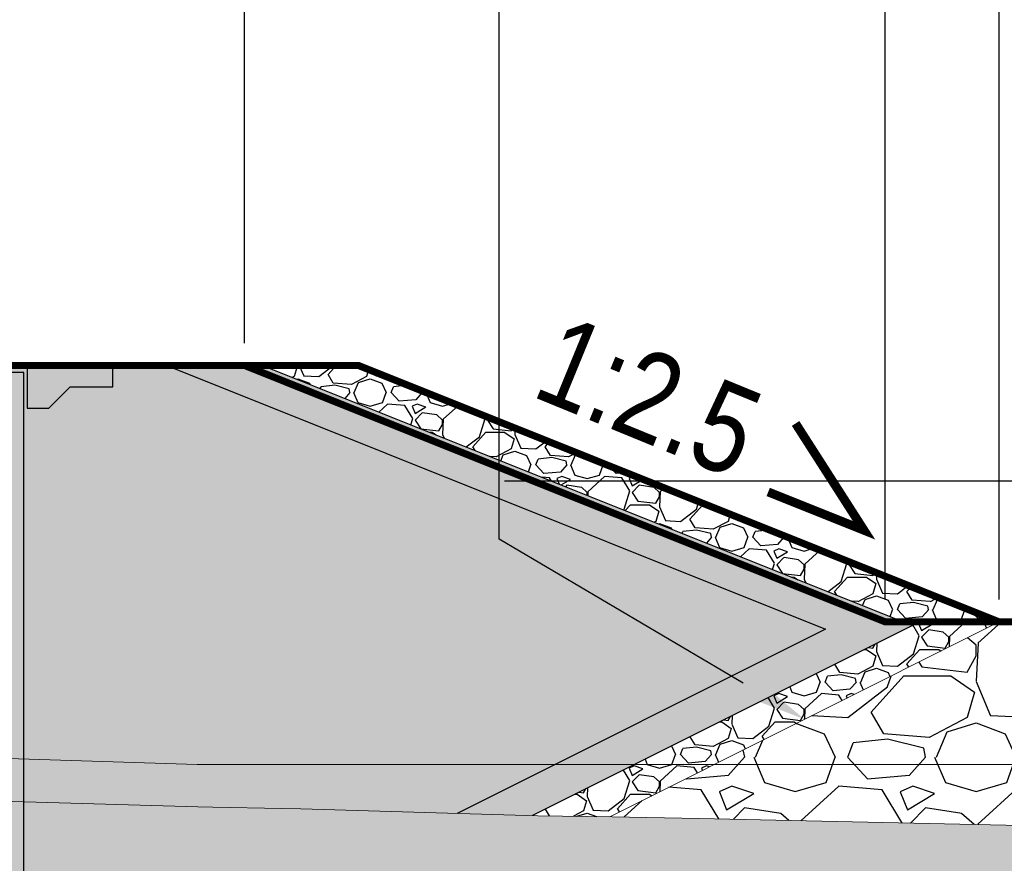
# Model space of a CAD drawing. Header units: millimetres. Extents: x 615418 to 955542, y 450519 to 646666.
# Tile 81 of 84: x 920760 to 934589, y 611967 to 623809. Entities that reach past the tile are written whole.
import ezdxf
from ezdxf import colors
from ezdxf.entities.mleader import LeaderData, LeaderLine
from ezdxf.math import Vec2, Vec3

# ---------------------------------------------------------------- set-up
doc = ezdxf.new("R2010")
doc.units = ezdxf.units.MM
for name, color, linetype in [('Bound', 7, 'Continuous'), ('C3D-Профиль', 7, 'Continuous'), ('Fill', 7, 'Continuous'), ('Геология', 7, 'Continuous')]:
    doc.layers.add(name, color=color, linetype=linetype)
doc.layers.add('ИИ_ОФОРМЛЕНИЕ_015', color=7, linetype='Continuous', lineweight=15)
doc.styles.add('arial', font='arial.ttf')
doc.styles.get("Standard").update_dxf_attribs({"font": 'arial.ttf'})
doc.dimstyles.new('ISO-25', dxfattribs={"dimtxt": 2.5, "dimasz": 2.5, "dimexe": 1.25, "dimexo": 0.625, "dimtad": 1, "dimtxsty": 'Standard', "dimcen": 2.5, "dimadec": 0, "dimazin": 0, "dimtfac": 1, "dimtmove": 0, "dimatfit": 3, "dimfxl": 1, "dimarcsym": 0})

# ---------------------------------------------------------------- blocks, each defined once
blk = doc.blocks.new('_ArchTick')
at = {"color": 0, "linetype": 'ByBlock', "const_width": 0.15}
blk.add_lwpolyline([(-0.5, -0.5), (0.5, 0.5)], dxfattribs=at)
blk = doc.blocks.new('*D69')
at = {"color": 0, "lineweight": -2, "ltscale": 200, "transparency": 16777216}
for p, q in [((915917, 619268), (915917, 632948)), ((923917, 619268), (923917, 632948)), ((923917, 632323), (915917, 632323))]:
    blk.add_line(p, q, dxfattribs=at)
at = {"layer": 'Defpoints', "color": 0, "ltscale": 200, "transparency": 16777216}
for p in [(915917, 632323), (915917, 618956), (923917, 618956)]:
    blk.add_point(p, dxfattribs=at)
at = {"color": 0, "lineweight": -2, "ltscale": 200, "transparency": 16777216, "xscale": 1250, "yscale": 1250, "zscale": 1250, "rotation": 180}
blk.add_blockref('_ArchTick', (915917, 632323), dxfattribs=at)
at = {"color": 0, "lineweight": -2, "ltscale": 200, "transparency": 16777216, "xscale": 1250, "yscale": 1250, "zscale": 1250}
blk.add_blockref('_ArchTick', (923917, 632323), dxfattribs=at)
at = {"color": 0, "ltscale": 200, "transparency": 16777216, "insert": (919917, 633274), "char_height": 1250, "attachment_point": 5, "bg_fill": 3, "box_fill_scale": 1.1, "bg_fill_color": 256, "bg_fill_true_color": 13158600, "bg_fill_transparency": 0}
blk.add_mtext('800', dxfattribs=at)
blk = doc.blocks.new('пфз блцу')
at = {"layer": 'Fill'}
h = blk.add_hatch(color=253, dxfattribs=at)
h.dxf.hatch_style = 1
h.paths.add_polyline_path([(1788625, 1263722), (1787425, 1263722), (1787425, 1263422), (1788025, 1263422), (1788325, 1263122), (1788625, 1263122)])
h.paths.add_polyline_path([(1790525, 1263722), (1789325, 1263722), (1789325, 1263122), (1789625, 1263122), (1789925, 1263422), (1790525, 1263422)])
h = blk.add_hatch(color=1, dxfattribs=at)
h.dxf.hatch_style = 1
h.paths.add_polyline_path([(1789275, 1263622), (1788675, 1263622), (1788675, 1230722), (1789275, 1230722)])
at = {"ltscale": 100}
for points in [[(1787425, 1263422), (1787425, 1263722), (1788625, 1263722), (1788625, 1263122), (1788325, 1263122), (1788025, 1263422)], [(1788675, 1263622), (1789275, 1263622), (1789275, 1230722), (1788675, 1230722)]]:
    blk.add_lwpolyline(points, close=True, dxfattribs=at)
blk = doc.blocks.new('*D77')
at = {"color": 0, "lineweight": -2, "ltscale": 200, "transparency": 16777216}
for p, q in [((934417, 632323), (934985, 634215)), ((934985, 634215), (939831, 634215)), ((932917, 615668), (932917, 632948)), ((935917, 615668), (935917, 632948)), ((932917, 632323), (935917, 632323))]:
    blk.add_line(p, q, dxfattribs=at)
at = {"layer": 'Defpoints', "color": 0, "ltscale": 200, "transparency": 16777216}
for p in [(935917, 632323), (932917, 615356), (935917, 615356)]:
    blk.add_point(p, dxfattribs=at)
at = {"color": 0, "lineweight": -2, "ltscale": 200, "transparency": 16777216, "xscale": 1250, "yscale": 1250, "zscale": 1250, "rotation": 180}
blk.add_blockref('_ArchTick', (932917, 632323), dxfattribs=at)
at = {"color": 0, "lineweight": -2, "ltscale": 200, "transparency": 16777216, "xscale": 1250, "yscale": 1250, "zscale": 1250}
blk.add_blockref('_ArchTick', (935917, 632323), dxfattribs=at)
at = {"color": 0, "ltscale": 200, "transparency": 16777216, "insert": (937227, 635326), "char_height": 1250, "width": 3859.48, "attachment_point": 5, "bg_fill": 3, "box_fill_scale": 1.1, "bg_fill_color": 256, "bg_fill_true_color": 13158600, "bg_fill_transparency": 0}
blk.add_mtext('{\\W0.8;перем.}', dxfattribs=at)
blk = doc.blocks.new('*D66')
at = {"color": 0, "lineweight": -2, "ltscale": 200, "transparency": 16777216}
for p, q in [((934517, 615668), (934517, 632948)), ((937517, 615668), (937517, 632948)), ((934517, 632323), (937517, 632323))]:
    blk.add_line(p, q, dxfattribs=at)
at = {"layer": 'Defpoints', "color": 0, "ltscale": 200, "transparency": 16777216}
for p in [(937517, 632323), (934517, 615356), (937517, 615356)]:
    blk.add_point(p, dxfattribs=at)
at = {"color": 0, "lineweight": -2, "ltscale": 200, "transparency": 16777216, "xscale": 1250, "yscale": 1250, "zscale": 1250, "rotation": 180}
blk.add_blockref('_ArchTick', (934517, 632323), dxfattribs=at)
at = {"color": 0, "lineweight": -2, "ltscale": 200, "transparency": 16777216, "xscale": 1250, "yscale": 1250, "zscale": 1250}
blk.add_blockref('_ArchTick', (937517, 632323), dxfattribs=at)
at = {"color": 0, "ltscale": 200, "transparency": 16777216, "insert": (936017, 633274), "char_height": 1250, "attachment_point": 5, "bg_fill": 3, "box_fill_scale": 1.1, "bg_fill_color": 256, "bg_fill_true_color": 13158600, "bg_fill_transparency": 0}
blk.add_mtext('{\\W0.8;300}', dxfattribs=at)

msp = doc.modelspace()

# ---------------------------------------------------------------- hatches: boundary and pattern name
at = {"true_color": 0x000000, "transparency": 33554687}
h = msp.add_hatch(dxfattribs=at)
h.set_pattern_fill('GRAVEL', color=18, scale=100)
h.set_pattern_definition([(228.01279, (582945.4, 412778.8), (-20320, -22860), [341.721, -33830.484]), (184.96974, (582716.8, 412524.79), (30479.999988, 2540.000145), [586.405, -58054.049]), (132.510447, (582132.6, 412474), (25400.00001, -27939.99999), [413.482, -40934.723]), (267.27369, (581142, 411838.99), (2540.000005, 50800), [534.005, -52866.437]), (292.833654, (581116.6, 411305.59), (-12700, 30480), [523.634, -51839.808]), (357.27369, (581319.8, 410822.99), (-50800, 2540.000005), [534.005, -52866.437]), (37.69424, (581853.2, 410797.59), (-33019.999999, -25400.000002), [706.194, -69913.115]), (72.255328, (582412, 411229.39), (17780.000005, 55879.999998), [666.72, -66005.257]), (121.429566, (582615.2, 411864.39), (-20320.000003, 33019.999998), [535.813, -53045.546]), (175.23636, (582335.8, 412321.6), (27940, -2540), [611.713, -29973.937]), (222.397438, (581726.2, 412372.39), (-30479.999999, -27940.000001), [791.078, -78316.773]), (138.814075, (583656.6, 411813.6), (-17780, 15240), [270.005, -26730.566]), (171.469234, (583453.4, 411991.39), (33020, -5079.999994), [513.682, -50854.639]), (225, (582945.4, 412067.6), (-4e-13, -2540), [359.21, -3232.893]), (203.19859, (582767.6, 412372.4), (12700, 5080), [193.441, -19150.622]), (291.80141, (582589.8, 412296.2), (-2540, 7620), [273.566, -13404.753]), (30.96376, (582691.4, 412042.2), (7620, 5080), [444.32, -14366.298]), (161.56505, (583072.4, 412270.8), (5080, -2540), [321.287, -7710.898]), (16.38954, (581116.6, 412296.2), (25400, 7620), [450.088, -44558.827]), (70.346176, (581548.4, 412423.2), (-10160, -27940), [377.599, -37382.216]), (293.19859, (583072.4, 412778.8), (-5080, 12700), [386.88, -18957.184]), (343.61046, (583224.8, 412423.2), (-25400, 7620), [450.088, -44558.827]), (339.443955, (581116.6, 410721.4), (-12700, 5080), [434.035, -21267.734]), (294.77514, (581523, 410569), (-12700.000015, 27939.99999), [363.672, -36003.593]), (66.80141, (583097.8, 410238.8), (5080, 12700), [386.88, -18957.184]), (17.354025, (583250.2, 410594.4), (-33020, -10160), [425.783, -42152.376]), (69.443955, (581853.2, 410238.8), (-5080, -12700), [217.018, -21484.752]), (101.30993, (582945.4, 410238.8), (-2540, 10160), [129.515, -12821.995]), (165.96376, (582920, 410365.8), (7620, -2540), [523.634, -9949.055]), (186.009006, (582412, 410492.79), (25400, 2540), [485.267, -48041.365]), (303.69007, (582691.4, 411813.6), (-2540, 5080), [366.324, -8791.776]), (353.157227, (582894.6, 411508.79), (43180, -5079.999998), [639.557, -63316.009]), (60.945396, (583529.6, 411432.6), (-10160, -17780), [261.508, -25889.392]), (90, (583656.6, 411661.2), (-2540, 2540), [152.4, -2387.6]), (120.256437, (582361.2, 410569), (10160, -17780), [352.867, -34933.941]), (48.01279, (582183.4, 410873.8), (20320, 22860), [683.443, -33488.762]), (0, (582640.6, 411381.8), (2540, 2540), [660.4, -1879.6]), (325.304846, (583301, 411381.8), (25400.00001, -17779.999986), [401.61, -39759.317]), (254.0546, (583631.2, 411153.2), (-2540, -10160), [369.829, -18121.65]), (207.645975, (583529.6, 410797.59), (-48260.000002, -25399.999997), [602.145, -59612.464]), (175.42608, (582996.2, 410518.19), (-33020, 2540), [637.03, -63065.846])])
h.paths.add_polyline_path([(929049, 612621.7), (929082.5, 612621.3), (930301.4, 612595.9), (934827.7, 612498.1), (935290.4, 612485.8), (935871.1, 612474.4), (936366.9, 612466.8), (937202.3, 612453), (938103.6, 612436.1), (938723.4, 612425.2), (938942, 612422.4), (943208, 612355.8), (943524.5, 612352), (937517, 615355.8), (934517, 615355.8)])
at = {"layer": 'Fill'}
h = msp.add_hatch(dxfattribs=at)
h.set_pattern_fill('GR28', color=256, scale=1500, pattern_type=2)
h.set_pattern_definition([(90, (766712.94, 605367.84), (-375, 375), [16.5, -733.5]), (45, (766712.94, 605384.34), (-375, 375), [16.9706, -513.3595]), (0, (766724.94, 605396.34), (375, 375), [16.5, -733.5]), (315, (766741.44, 605396.34), (375, 375), [16.9706, -513.3595]), (90, (766753.44, 605367.84), (-375, 375), [16.5, -733.5]), (45, (766741.44, 605355.84), (-375, 375), [16.9706, -513.3595]), (0, (766724.94, 605355.84), (375, 375), [16.5, -733.5]), (315, (766712.94, 605367.84), (375, 375), [16.9706, -513.3595])])
h.paths.add_polyline_path([(954042.3, 612196.3), (952932.2, 612221), (950945.6, 612248.9), (948483, 612275.4), (945897.3, 612319.8), (945495, 612328.6), (943208, 612355.8), (938942, 612422.4), (938723.4, 612425.2), (938103.6, 612436.1), (937202.3, 612453), (936366.9, 612466.8), (935871.1, 612474.4), (935290.4, 612485.8), (934827.7, 612498.1), (930301.4, 612595.9), (929082.5, 612621.3), (928036.1, 612634.5), (924709.2, 612731.4), (924444, 612738.1), (923473.3, 612754.6), (923260.6, 612761.9), (919851.4, 612855.8), (919600.8, 612855.8), (919037.9, 612855.8), (913532.5, 613270.4), (911463.7, 613533.3), (908429.6, 613855.8), (905067.9, 614139.3), (902921.9, 614317.7), (896767, 611855.8), (889667, 611855.8), (889667, 611329.8), (892114.6, 611132.7), (894705.3, 610897.8), (897296, 610663), (899886.7, 610428.2), (902477.4, 610193.3), (905068.1, 609942.3), (907658.7, 609691.2), (910249.4, 609440.2), (912840.1, 609189.1), (915430.7, 608932.6), (918021.4, 608676.1), (920785.7, 608402.4), (930783.4, 608408.2), (935782.2, 608411.1), (940781, 608414), (945779.9, 608416.9), (950535.1, 608419.6), (954042.3, 608423.3)])
at = {"layer": 'ИИ_ОФОРМЛЕНИЕ_015'}
h = msp.add_hatch(color=40, dxfattribs=at)
h.dxf.hatch_style = 1
h.paths.add_polyline_path([(909496.8, 613742.3), (911463.7, 613533.3), (913532.5, 613270.4), (919037.9, 612855.8), (919851.4, 612855.8), (923260.6, 612761.9), (923473.3, 612754.6), (924444, 612738.1), (924709.2, 612731.4), (926904.4, 612667.5), (932078, 615254.3), (922824.4, 618955.8), (917517, 618955.8), (908517, 615355.8), (905517, 615355.8), (902921.9, 614317.7), (908429.6, 613855.8), (909286.4, 613826.5)])

# ---------------------------------------------------------------- linework, layer by layer
at = {"layer": 'Bound', "color": 7, "linetype": 'Continuous', "lineweight": 0}
msp.add_lwpolyline([(919851.4, 612855.8), (923260.6, 612761.9), (923473.3, 612754.6), (924444, 612738.1), (924709.2, 612731.4), (928036.1, 612634.5), (929082.5, 612621.3), (930301.4, 612595.9), (934827.7, 612498.1), (935290.4, 612485.8), (935871.1, 612474.4), (936366.9, 612466.8), (937202.3, 612453), (938103.6, 612436.1), (938723.4, 612425.2), (938942, 612422.4), (943208, 612355.8), (945495, 612328.6), (945897.3, 612319.8), (948483, 612275.4), (950945.6, 612248.9), (952932.2, 612221), (954042.3, 612196.3)], dxfattribs=at)
at = {"layer": 'C3D-Профиль', "linetype": 'Continuous', "lineweight": 13, "flags": 128}
msp.add_lwpolyline([(917047.2, 613550.5), (923254.6, 613355.8), (923966.8, 613355.7), (923996, 613355.7), (924026.7, 613355.7), (927768.9, 613355.7), (934115.2, 613355.8), (935480.4, 613355.8), (935945.6, 613355.8), (937447, 613355.8), (938080.1, 613359.6), (938088.6, 613359.6), (945104.3, 613358.4), (945112.7, 613358.4), (945122.9, 613358.2), (945540.2, 613361), (945862, 613365.4), (946080.6, 613371.5), (946297.3, 613366.9), (946380.5, 613366.2), (946454.3, 613365.7), (946761.6, 613370.6), (946938.5, 613369.8), (954042.3, 613390.3)], dxfattribs=at)
at = {"layer": 'ИИ_ОФОРМЛЕНИЕ_015', "color": 42, "lineweight": 25, "const_width": 100}
msp.add_lwpolyline([(748367, 605855.8), (754973.8, 605864.8), (758475, 607605.8), (771052, 607605.8), (774287, 607605.8), (839227, 607605.8), (840227, 608105.8), (889667, 608105.8), (889667, 611855.8), (896767, 611855.8), (905517, 615355.8), (908517, 615355.8), (917517, 618955.8), (925517, 618955.8), (934517, 615355.8), (937517, 615355.8), (941510.5, 613359)], dxfattribs=at)

# ---------------------------------------------------------------- texts
at = {"style": 'arial', "width": 0.8}
msp.add_text('1:2.5', height=1250, rotation=337.70261, dxfattribs=at).set_placement((927925.5, 618533.6))

# ---------------------------------------------------------------- next in the draw order: dimensions: what is measured, and where the dimension line sits
at = {"ltscale": 200}
dim = msp.add_linear_dim(base=(935917, 632322.9), p1=(932917, 615355.8), p2=(935917, 615355.8), text='{\\W0.8;перем.}', dimstyle='ISO-25', override={"dimscale": 500, "dimdec": 0, "dimlfac": 0.1, "dimzin": 0, "dimblk1": 'ArchTick', "dimblk2": 'ArchTick', "dimsah": 1, "dimtmove": 1, "dimtfill": 1}, dxfattribs=at)
dim.commit()
dim.dimension.update_dxf_attribs({"geometry": '*D77', "text_midpoint": (935297.2, 635326.2)})
dim = msp.add_linear_dim(base=(915917, 632322.9), p1=(923917, 618955.8), p2=(915917, 618955.8), dimstyle='ISO-25', override={"dimscale": 500, "dimdec": 0, "dimlfac": 0.1, "dimzin": 0, "dimblk1": 'ArchTick', "dimblk2": 'ArchTick', "dimsah": 1, "dimtmove": 1, "dimtfill": 1}, dxfattribs=at)
dim.commit()
dim.dimension.update_dxf_attribs({"geometry": '*D69', "text_midpoint": (919917, 633273.6)})

# ---------------------------------------------------------------- next in the draw order: hatches: boundary and pattern name
at = {"transparency": 33554687}
h = msp.add_hatch(dxfattribs=at)
h.set_pattern_fill('GRAVEL', color=32, scale=20)
h.set_pattern_definition([(228.0127875, (-3158048.7, -719716.43), (-4064.00000032, -4571.9999997), [68.34429, -6766.09673]), (184.969741, (-3158094.421, -719767.23), (6095.99999759, 508.00002894), [117.280944, -11610.80978]), (132.5104471, (-3158211.26, -719777.39), (5080.00000215, -5587.99999805), [82.696304, -8186.94456]), (267.273689, (-3158409.381, -719904.39), (508.00000106, 10159.99999995), [106.800904, -10573.287485]), (292.8336542, (-3158414.461, -720011.07), (-2540.00000021, 6095.99999991), [104.72674, -10367.96155]), (357.273689, (-3158373.821, -720107.59), (-10159.99999995, 508.00000106), [106.800904, -10573.287485]), (37.69424047, (-3158267.141, -720112.67), (-6603.99999971, -5080.00000038), [141.23873, -13982.62306]), (72.25532837, (-3158155.381, -720026.31), (3556.00000096, 11175.9999997), [133.343904, -13201.05132]), (121.4295656, (-3158114.741, -719899.31), (-4064.00000058, 6603.99999965), [107.1626, -10609.10914]), (175.2363583, (-3158170.62, -719807.87), (5587.9999999, -508.00000088), [122.342656, -5994.78739]), (222.3974378, (-3158292.541, -719797.71), (-6095.999999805, -5588.00000021), [158.215584, -15663.3545]), (138.8140748, (-3157906.46, -719909.47), (-3555.9999998, 3048.00000025), [54.00091, -5346.113165]), (171.4692344, (-3157947.101, -719873.91), (6604.00000018, -1015.99999885), [102.736396, -10170.9278]), (225, (-3158048.7, -719858.67), (-7e-14, -508), [71.84187, -646.57862]), (203.1985905, (-3158084.26, -719797.71), (2540.0000001, 1015.9999998), [38.688264, -3830.124474]), (291.8014095, (-3158119.82, -719812.95), (-508.0000001, 1524), [54.713124, -2680.9506]), (30.9637565, (-3158099.5, -719863.75), (1524, 1016), [88.86393, -2873.25963]), (161.565051, (-3158023.3, -719818.03), (1016, -508), [64.25743, -1542.179623]), (16.3895403, (-3158414.46, -719812.95), (5080, 1524), [90.0176, -8911.765335]), (70.3461759, (-3158328.1, -719787.55), (-2032.00000019, -5587.99999993), [75.51979, -7476.443136]), (293.1985905, (-3158023.3, -719716.43), (-1015.9999998, 2540.0000001), [77.37602, -3791.43672]), (343.6104597, (-3157992.82, -719787.55), (-5080.0000001, 1523.99999964), [90.0176, -8911.765335]), (339.4439548, (-3158414.46, -720127.91), (-2540, 1016), [86.80704, -4253.54686]), (294.7751406, (-3158333.18, -720158.39), (-2540.00000302, 5587.99999863), [72.734424, -7200.718676]), (66.8014095, (-3158018.22, -720224.43), (1015.9999998, 2540.0000001), [77.37602, -3791.43672]), (17.3540246, (-3157987.74, -720153.31), (-6603.99999987, -2032.00000043), [85.15655, -8430.475196]), (69.4439548, (-3158267.14, -720224.43), (-1016, -2540), [43.40352, -4296.95038]), (101.3099325, (-3158048.7, -720224.43), (-508, 2032), [25.90292, -2564.39899]), (165.9637565, (-3158053.78, -720199.03), (1524, -508), [104.72674, -1989.81092]), (186.00900596, (-3158155.381, -720173.63), (5079.99999997, 508.00000027), [97.0534, -9608.27297]), (303.6900675, (-3158099.5, -719909.47), (-508, 1016), [73.264776, -1758.35527]), (353.1572266, (-3158058.861, -719970.43), (8636.00000005, -1015.99999955), [127.91135, -12663.201813]), (60.9453959, (-3157931.86, -719985.67), (-2032.00000006, -3555.99999997), [52.30165, -5177.878464]), (90, (-3157906.46, -719939.95), (-508, 508), [30.48, -477.52]), (120.2564372, (-3158165.54, -720158.39), (2031.99999975, -3556.00000014), [70.57339, -6986.788155]), (48.0127875, (-3158201.1, -720097.43), (4064.00000034, 4571.9999997), [136.688576, -6697.75244]), (0, (-3158109.66, -719995.83), (508, 508), [132.08, -375.92]), (325.3048465, (-3157977.58, -719995.83), (5080.00000192, -3555.99999725), [80.32191, -7951.863345]), (254.0546041, (-3157911.54, -720041.55), (-508, -2032), [73.965816, -3624.33001]), (207.64597536, (-3157931.861, -720112.67), (-9652.00000035, -5079.99999933), [120.42902, -11922.492885]), (175.42607874, (-3158038.541, -720168.55), (-6604, 508), [127.40589, -12613.16929])])
h.paths.add_polyline_path([(926904.4, 612667.5), (927960.9, 612636.7), (933297.5, 615305), (924170.7, 618955.8), (922824.4, 618955.8), (932078, 615254.3)])

# ---------------------------------------------------------------- next in the draw order: linework, layer by layer
for points in [[(922824.4, 618955.8), (932078, 615254.3), (926904.4, 612667.5)], [(924170.7, 618955.8), (933297.5, 615305), (927960.9, 612636.7)]]:
    msp.add_lwpolyline(points)
at = {"layer": 'ИИ_ОФОРМЛЕНИЕ_015', "const_width": 125}
msp.add_lwpolyline([(931272.7, 617180.3), (932618.3, 616642), (931657.1, 618141.4)], dxfattribs=at)

# ---------------------------------------------------------------- next in the draw order: block references
at = {"layer": 'Геология', "color": 6, "xscale": -1}
msp.add_blockref('пфз блцу', (2709492.1, -644766.3), dxfattribs=at)

# ---------------------------------------------------------------- next in the draw order: dimensions: what is measured, and where the dimension line sits
at = {"ltscale": 200}
dim = msp.add_linear_dim(base=(937517, 632322.9), p1=(934517, 615355.8), p2=(937517, 615355.8), text='{\\W0.8;<>}', dimstyle='ISO-25', override={"dimscale": 500, "dimdec": 0, "dimlfac": 0.1, "dimzin": 0, "dimblk1": 'ArchTick', "dimblk2": 'ArchTick', "dimsah": 1, "dimtmove": 1, "dimtfill": 1}, dxfattribs=at)
dim.commit()
dim.dimension.update_dxf_attribs({"geometry": '*D66', "text_midpoint": (936017, 633274)})

# ---------------------------------------------------------------- next in the draw order: hatches: boundary and pattern name
at = {"transparency": 33554687}
h = msp.add_hatch(dxfattribs=at)
h.set_pattern_fill('GRAVEL', color=253, scale=40)
h.set_pattern_definition([(228.0127875, (-3169088.27, -739822.9), (-8128.0000006, -9143.9999994), [136.68858, -13532.19346]), (184.969741, (-3169179.71, -739924.5), (12191.99999518, 1016.0000579), [234.56189, -23221.61956]), (132.5104471, (-3169413.39, -739944.82), (10160.0000043, -11175.9999961), [165.3926, -16373.88912]), (267.273689, (-3169809.63, -740198.82), (1016.00000213, 20319.9999999), [213.6018, -21146.57497]), (292.8336542, (-3169819.79, -740412.18), (-5080.0000004, 12191.9999998), [209.45348, -20735.9231]), (357.273689, (-3169738.51, -740605.22), (-20319.9999999, 1016.00000213), [213.6018, -21146.57497]), (37.6942405, (-3169525.15, -740615.38), (-13207.9999994, -10160.00000076), [282.47746, -27965.24613]), (72.2553284, (-3169301.63, -740442.66), (7112.0000019, 22351.9999994), [266.6878, -26402.10264]), (121.4295656, (-3169220.35, -740188.66), (-8128.00000115, 13207.9999993), [214.3252, -21218.21828]), (175.2363583, (-3169332.11, -740005.78), (11175.9999998, -1016.0000018), [244.68531, -11989.57478]), (222.3974378, (-3169575.95, -739985.46), (-12191.9999996, -11176.00000043), [316.43117, -31326.709]), (138.8140748, (-3168803.79, -740208.98), (-7111.9999996, 6096.0000005), [108.00182, -10692.22633]), (171.4692344, (-3168885.07, -740137.86), (13208.00000036, -2031.9999977), [205.4728, -20341.8556]), (225, (-3169088.3, -740107.4), (-1e-13, -1016), [143.68374, -1293.15724]), (203.1985905, (-3169159.39, -739985.46), (5080, 2031.9999996), [77.37653, -7660.24895]), (291.8014095, (-3169230.51, -740015.94), (-1016, 3048), [109.42625, -5361.9012]), (30.9637565, (-3169189.87, -740117.54), (3048, 2032), [177.72786, -5746.51926]), (161.565051, (-3169037.47, -740026.1), (2032, -1016), [128.51486, -3084.35925]), (16.3895403, (-3169819.79, -740015.94), (10160, 3048), [180.0352, -17823.53067]), (70.346176, (-3169647.07, -739965.14), (-4064.0000004, -11175.9999999), [151.03958, -14952.88627]), (293.1985905, (-3169037.47, -739822.9), (-2031.9999996, 5080), [154.75204, -7582.87344]), (343.6104597, (-3168976.51, -739965.14), (-10160.0000002, 3047.9999993), [180.0352, -17823.53067]), (339.4439548, (-3169819.79, -740645.86), (-5080, 2032), [173.61408, -8507.09373]), (294.7751406, (-3169657.23, -740706.82), (-5080.000006, 11175.9999973), [145.46885, -14401.43735]), (66.8014095, (-3169027.31, -740838.9), (2031.9999997, 5080), [154.75204, -7582.87344]), (17.3540246, (-3168966.35, -740696.66), (-13207.9999997, -4064.00000085), [170.3131, -16860.9504]), (69.4439548, (-3169525.15, -740838.9), (-2032, -5080), [86.80704, -8593.90077]), (101.3099325, (-3169088.27, -740838.9), (-1016, 4064), [51.80584, -5128.79799]), (165.9637565, (-3169098.43, -740788.1), (3048, -1016), [209.45348, -3979.62184]), (186.009006, (-3169301.63, -740737.3), (10159.99999995, 1016.0000005), [194.1068, -19216.54595]), (303.6900675, (-3169189.87, -740208.98), (-1016, 2032), [146.52955, -3516.71054]), (353.1572266, (-3169108.59, -740330.9), (17272.0000001, -2031.9999991), [255.8227, -25326.40363]), (60.945396, (-3168854.59, -740361.38), (-4064, -7112), [104.6033, -10355.75693]), (90, (-3168803.8, -740269.9), (-1016, 1016), [60.96, -955.04]), (120.2564372, (-3169321.95, -740706.82), (4063.9999995, -7112.0000003), [141.14678, -13973.5763]), (48.0127875, (-3169393.07, -740584.9), (8128.0000007, 9143.9999994), [273.37715, -13395.50488]), (0, (-3169210.2, -740381.7), (1016, 1016), [264.16, -751.84]), (325.3048465, (-3168946.03, -740381.7), (10160.00000385, -7111.9999945), [160.64382, -15903.7267]), (254.054604, (-3168813.95, -740473.14), (-1016, -4064), [147.93163, -7248.66002]), (207.6459754, (-3168854.59, -740615.38), (-19304.0000007, -10159.99999865), [240.85804, -23844.98577]), (175.4260787, (-3169067.95, -740727.14), (-13208, 1016), [254.81178, -25226.33858])])
h.paths.add_polyline_path([(927960.9, 612636.7), (928036.1, 612634.5), (929049, 612621.7), (934517, 615355.8), (925517, 618955.8), (924170.7, 618955.8), (933297.5, 615305)])

# ---------------------------------------------------------------- next in the draw order: linework, layer by layer
at = {"color": 5}
msp.add_lwpolyline([(927567, 617335.8), (954042.3, 617335.8)], dxfattribs=at)
at = {"layer": 'ИИ_ОФОРМЛЕНИЕ_015', "color": 42, "lineweight": 25, "const_width": 100}
msp.add_lwpolyline([(748367, 605855.8), (754973.8, 605855.8), (758475, 607605.8), (760083, 607605.8), (771192, 607605.8), (774287, 607605.8), (837627, 607605.8), (838627, 608105.8), (888067, 608105.8), (888067, 611855.8), (895167, 611855.8), (903917, 615355.8), (906917, 615355.8), (915917, 618955.8), (923917, 618955.8), (932917, 615355.8), (935917, 615355.8), (941924.5, 612352)], dxfattribs=at)
at = {"layer": 'ИИ_ОФОРМЛЕНИЕ_015', "color": 42}
msp.add_lwpolyline([(934517, 615355.8), (929049, 612621.7)], dxfattribs=at)

# ---------------------------------------------------------------- next in the draw order: leaders
at = {"ltscale": 100}
ml = msp.add_multileader_mtext('Standard', dxfattribs=at)
ml.set_content('\\A1;\\pxl1,sm1,ql;{\\W0.8;Камень d\\H0.7x;\\S^ 50;\\H1.42857x;=300,0 мм M600 F50\\PЩебень d\\H0.7x;\\S^ 50;\\H1.42857x;=50,0 мм, t=0,75м\\PПГС d\\H0.7x;\\S^ 50;\\H1.42857x;=7,0 мм, t=0,75м\\PНасыпь из полезной выемки}', color=256, style='arial')
ml.set_leader_properties()
ml.build(insert=Vec2(0, 0))
ml.multileader.update_dxf_attribs({"text_left_attachment_type": 6, "text_right_attachment_type": 6, "dogleg_length": 1718.5, "arrow_head_size": 1000})
ctx = ml.context
ctx.base_point, ctx.char_height, ctx.arrow_head_size, ctx.landing_gap_size, ctx.plane_origin = Vec3(929211.1, 642928.2), 1250, 1000, 10, Vec3(933136.3, 631044.4)
ctx.left_attachment, ctx.right_attachment, ctx.text_align_type = 6, 6, 1
notes = []
notes.append((ctx, [(1, (1, 1, 0), (927492.6, 642928.2), (1, 0), 1718.5, [(0, [(931783, 613988.8), (927492.6, 616515.1)], 0, [])])]))
ctx.mtext.insert, ctx.mtext.width, ctx.mtext.defined_height, ctx.mtext.alignment, ctx.mtext.flow_direction = Vec3(939302, 644428.2), 22602.732, 766.6, 2, 5
for ctx, leaders in notes:
    for number, flags, end, landing, length, lines in leaders:
        leader = LeaderData()
        leader.index, (leader.has_last_leader_line, leader.has_dogleg_vector, leader.attachment_direction) = number, flags
        leader.last_leader_point, leader.dogleg_vector, leader.dogleg_length = Vec3(end), Vec3(landing), length
        for number, points, colour, breaks in lines:
            line = LeaderLine()
            line.index, line.vertices, line.color, line.breaks = number, Vec3.list(points), colors.encode_raw_color(colour), breaks
            leader.lines.append(line)
        ctx.leaders.append(leader)

doc.saveas('drawing.dxf')
